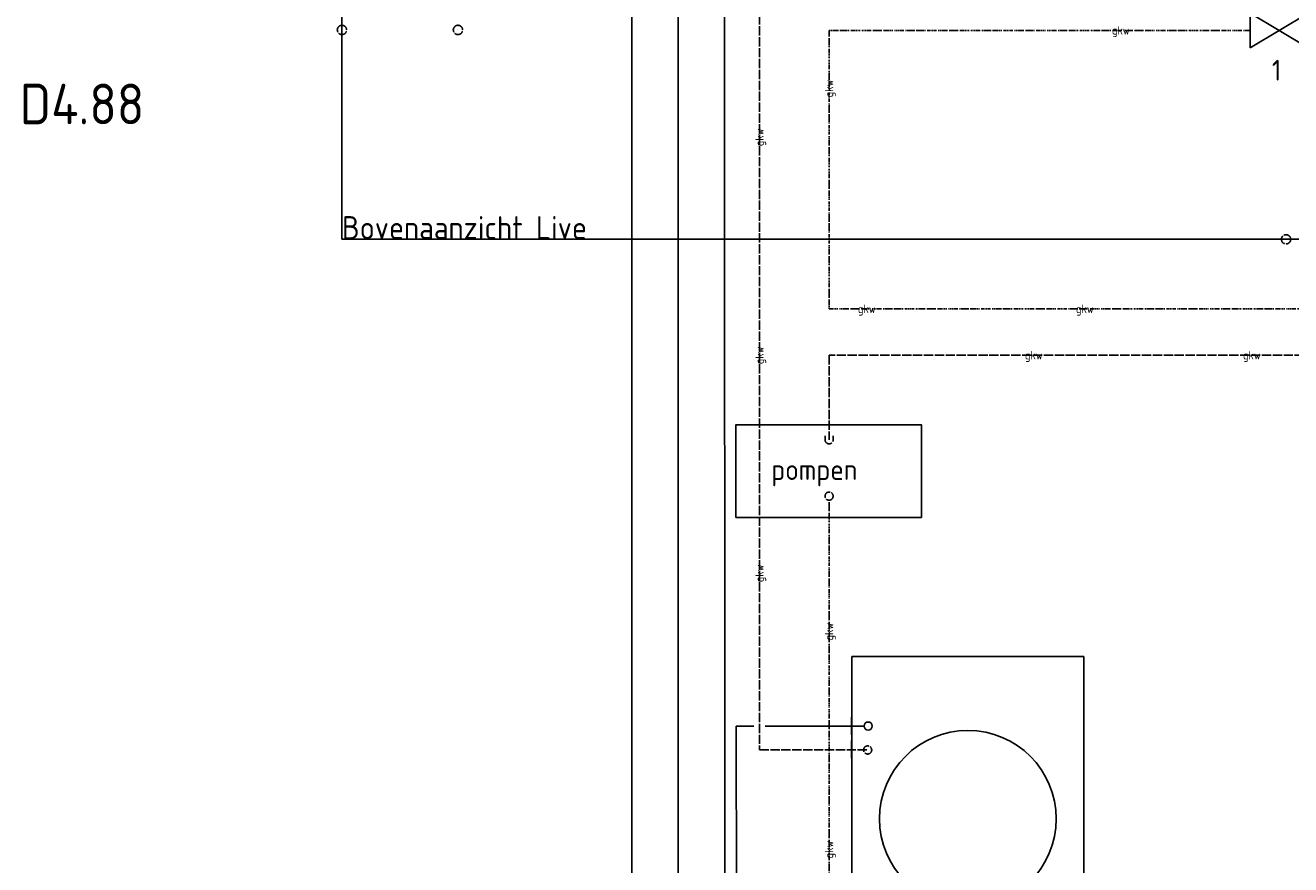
# Model space of a CAD drawing. Header units: millimetres. Extents: x -75 to 108309, y -75 to 76928.
# Tile 8 of 31: x 732 to 6186, y 57250 to 60869. Entities that reach past the tile are written whole.
import ezdxf
from ezdxf.enums import TextEntityAlignment as Align

# ---------------------------------------------------------------- set-up
doc = ezdxf.new("R2010")
doc.units = ezdxf.units.MM
doc.linetypes.add('2322105', pattern=[47, 40, -7])
doc.linetypes.add('2322106', pattern=[47, 5, -2, 5, -2, 5, -2, 5, -2, 5, -2, 5, -7])
for name, color, linetype in [('BL$2----BOUWKUNDIG', 8, 'Continuous'), ('bTuwkundig', 7, 'Continuous'), ('WL5501--', 4, '2322105'), ('WL5501--_D', 4, 'Continuous'), ('WL5502--', 4, '2322106'), ('WL5502--_D', 4, 'Continuous'), ('WL5505--_APP', 2, 'Continuous'), ('WL5505--_KWR', 90, 'Continuous'), ('WL562---_D', 4, 'Continuous'), ('WM5501--', 1, 'Continuous')]:
    doc.layers.add(name, color=color, linetype=linetype)
doc.layers.add('WM$5----_HULPRUIMTE', color=1, linetype='Continuous', plot=False)
doc.styles.add('BURO-018', font='BUROFONT', dxfattribs={"height": 1.8})
doc.styles.add('STABICAD-012', font='ISOCP.SHX', dxfattribs={"height": 24})
doc.styles.add('STABICAD-018', font='ISOCP.SHX', dxfattribs={"height": 36})
doc.styles.add('STABICAD-035', font='ISOCP.SHX', dxfattribs={"height": 70})

# ---------------------------------------------------------------- blocks, each defined once
blk = doc.blocks.new('*U26')
at = {"color": 0, "linetype": 'Continuous'}
for p, q in [((0, 5407.6), (0, 0)), ((0, 5407.6), (0, 0)), ((0, 0), (15241.7, 0)), ((0, 0), (15241.7, 0)), ((0, 0), (0, 0))]:
    blk.add_line(p, q, dxfattribs=at)
at = {"color": 0, "linetype": 'Continuous', "style": 'STABICAD-012'}
blk.add_text('Bovenaanzicht Live', height=100, dxfattribs=at).set_placement((0, 0))
at = {"layer": 'BL$2----BOUWKUNDIG', "color": 2, "style": 'STABICAD-018'}
blk.add_attdef('CODE', (2096.6, 59946.5), '', height=1.8, dxfattribs=at)
blk = doc.blocks.new('*U56')
at = {"color": 0, "linetype": '2322105'}
for p, q in [((0, 17.5, 500), (17.5, 17.5, 500)), ((0, 0), (0, 0, 500)), ((0, -17.5, 500), (17.5, -17.5, 500))]:
    blk.add_line(p, q, dxfattribs=at)
blk.add_arc((0, 0, 500), 17.5, 90, 270, dxfattribs=at)
at = {"layer": 'BL$2----BOUWKUNDIG', "color": 2, "style": 'STABICAD-018'}
for tag in ['CODE', 'POSITIONCODE', 'SECTIONCODE']:
    blk.add_attdef(tag, (4239.7, 59178.3), '', height=1.2, dxfattribs=at)
blk = doc.blocks.new('*U57')
at = {"color": 0, "linetype": 'Continuous'}
for p, q in [((-500, 1400, -952.5), (500, 1400, -952.5)), ((-500, -1400, -952.5), (-500, 1400, -952.5)), ((500, 1400, -952.5), (500, -1400, -952.5)), ((500, -1400, -952.5), (-500, -1400, -952.5))]:
    blk.add_line(p, q, dxfattribs=at)
for centre in [(0, 700, -952.5), (0, -700, -952.5)]:
    blk.add_circle(centre, 381, dxfattribs=at)
at = {"layer": 'WL5501--_D', "linetype": 'Continuous'}
for p, q in [((500, -1061.9, -952.5), (501, -1061.9, -952.5)), ((501, -1061.9, -952.5), (501, -1138.1, -952.5)), ((500, -1138.1, -952.5), (501, -1138.1, -952.5))]:
    blk.add_line(p, q, dxfattribs=at)
at = {"layer": 'WL5502--_D', "linetype": 'Continuous'}
for p, q in [((500, -961.9, -952.5), (501, -961.9, -952.5)), ((501, -961.9, -952.5), (501, -1038.1, -952.5)), ((500, -1038.1, -952.5), (501, -1038.1, -952.5))]:
    blk.add_line(p, q, dxfattribs=at)
at = {"layer": 'BL$2----BOUWKUNDIG', "color": 2, "style": 'STABICAD-018'}
for tag, p in [('CODE', (3342.5, 58423, 952.5)), ('SECTIONCODE', (3342.5, 58423, 952.5)), ('FREETEXT', (3342.5, 58473, 952.5)), ('INDICATIONTEXT', (3342.5, 58423, 952.5)), ('LABEL', (3342.5, 58423, 952.5)), ('POSITIONCODE', (3342.5, 58423, 952.5))]:
    blk.add_attdef(tag, p, '', height=1.2, dxfattribs=at)
at = {"layer": 'BL$2----BOUWKUNDIG', "color": 1, "style": 'STABICAD-018'}
blk.add_attdef('PRODUCTCODE', (3342.5, 58423, 952.5), '', height=1.8, dxfattribs=at)
blk = doc.blocks.new('*U60')
at = {"color": 0, "linetype": '2322105'}
blk.add_line((0, 0), (0, 0, 500), dxfattribs=at)
blk.add_circle((0, 0, 500), 17.5, dxfattribs=at)
at = {"layer": 'WL5505--_APP', "color": 2, "style": 'STABICAD-018'}
for tag in ['SECTIONCODE', 'CODE', 'POSITIONCODE']:
    blk.add_attdef(tag, (4196.5, 58839.1), '', height=1.2, rotation=270, dxfattribs=at)
blk = doc.blocks.new('*U61')
at = {"color": 0, "linetype": '2322105'}
blk.add_line((0, 0), (0, 0, 500), dxfattribs=at)
blk.add_circle((0, 0, 500), 17.5, dxfattribs=at)
at = {"layer": 'WL5505--_APP', "color": 2, "style": 'STABICAD-018'}
for tag in ['POSITIONCODE', 'SECTIONCODE', 'CODE']:
    blk.add_attdef(tag, (4196.6, 54482), '', height=1.2, rotation=90, dxfattribs=at)
blk = doc.blocks.new('*U62')
at = {"color": 0, "linetype": 'Continuous'}
blk.add_line((0, 0), (0, 0, 500), dxfattribs=at)
blk.add_circle((0, 0, 500), 17.5, dxfattribs=at)
at = {"layer": 'WL5505--_APP', "color": 2, "style": 'STABICAD-018'}
for tag in ['SECTIONCODE', 'POSITIONCODE']:
    blk.add_attdef(tag, (4215, 57847.6, 249.5), '', height=1.2, dxfattribs=at)
blk.add_attdef('CODE', (4365, 57847.6), '', height=1.2, rotation=90, dxfattribs=at)
blk = doc.blocks.new('PI_SYM115')
at = {"color": 0, "linetype": 'Continuous'}
for p, q in [((-2.5, 1.5), (2.5, -1.5)), ((-2.5, -1.5), (-2.5, 1.5)), ((2.5, 1.5), (-2.5, -1.5)), ((2.5, -1.5), (2.5, 1.5))]:
    blk.add_line(p, q, dxfattribs=at)
at = {"color": 0, "linetype": 'Continuous', "style": 'BURO-018'}
blk.add_attdef('PRODUCTCODE', text='', height=1.8, dxfattribs=at).set_placement((0, 0), align=Align.MIDDLE)
blk = doc.blocks.new('*U341')
at = {"color": 0, "linetype": '2322105'}
blk.add_line((0, 0), (0, 0, -112.3), dxfattribs=at)
blk.add_arc((0, 0), 20, 92.866, 87.134, dxfattribs=at)
at = {"layer": 'WL562---_D', "color": 2, "style": 'STABICAD-018'}
for tag in ['CODE', 'SECTIONCODE', 'POSITIONCODE']:
    blk.add_attdef(tag, (6166.4, 59946.5, 2693.2), '', height=1.2, dxfattribs=at)
blk = doc.blocks.new('*U344')
at = {"color": 0, "linetype": '2322105'}
blk.add_line((0, 0), (0, 0, -126), dxfattribs=at)
blk.add_arc((0, 0), 20, 92.866, 87.134, dxfattribs=at)
at = {"layer": 'WL562---_D', "color": 2, "style": 'STABICAD-018'}
for tag in ['CODE', 'SECTIONCODE', 'POSITIONCODE']:
    blk.add_attdef(tag, (6166.4, 59946.5, 2430.9), '', height=1.2, dxfattribs=at)
blk = doc.blocks.new('*U348')
at = {"color": 0, "linetype": '2322105'}
blk.add_line((0, 0), (0, 0, -2276.3), dxfattribs=at)
blk.add_arc((0, 0), 20, 92.866, 87.134, dxfattribs=at)
at = {"layer": 'WL562---_D', "color": 2, "style": 'STABICAD-018'}
for tag in ['CODE', 'POSITIONCODE', 'SECTIONCODE']:
    blk.add_attdef(tag, (2596.6, 60849.3, 2534.7), '', height=1.2, dxfattribs=at)
blk = doc.blocks.new('*U353')
at = {"color": 0, "linetype": '2322105'}
blk.add_line((0, 0), (0, 0, -275), dxfattribs=at)
blk.add_arc((0, 0), 20, 92.866, 87.134, dxfattribs=at)
at = {"layer": 'WL562---_D', "color": 2, "style": 'STABICAD-018'}
for tag in ['CODE', 'POSITIONCODE', 'SECTIONCODE']:
    blk.add_attdef(tag, (2096.6, 60849.3, 2834.7), '', height=1.2, dxfattribs=at)
blk = doc.blocks.new('*U461')
at = {"color": 0, "linetype": '2322105'}
blk.add_line((0, 0), (0, 0, -2236.3), dxfattribs=at)
blk.add_arc((0, 0), 20, 182.866, 177.134, dxfattribs=at)
at = {"layer": 'BL$2----BOUWKUNDIG', "color": 2, "style": 'STABICAD-018'}
for tag in ['CODE', 'POSITIONCODE', 'SECTIONCODE']:
    blk.add_attdef(tag, (2596.6, 60849.3, 2514.7), '', height=1.2, dxfattribs=at)

msp = doc.modelspace()

# ---------------------------------------------------------------- linework, layer by layer
at = {"layer": 'BL$2----BOUWKUNDIG'}
for p, q in [((3346.6, 54547.4), (3346.1, 65153.5)), ((3546.6, 54547.4), (3546.1, 65153.5)), ((3746.6, 54547.4), (3746.1, 65153.5))]:
    msp.add_line(p, q, dxfattribs=at)
at = {"layer": 'WL5501--', "linetype": '2322105'}
for p, q in [((3896.5, 61147.3), (3896.5, 57744.5)), ((6901.2, 59446.5), (4196.6, 59446.5)), ((4196.6, 59446.5), (4196.6, 59082)), ((3896.5, 57744.5), (4365, 57744.5))]:
    msp.add_line(p, q, dxfattribs=at)
at = {"layer": 'WL5502--', "linetype": '2322106'}
for p, q in [((4196.6, 59646.5), (4196.5, 60847.3)), ((4196.5, 60847.3), (6011.9, 60847.3)), ((7101.2, 59646.5), (4196.6, 59646.5)), ((4196.6, 56047.6), (4196.5, 58821.6))]:
    msp.add_line(p, q, dxfattribs=at)
at = {"layer": 'WL5505--_APP'}
msp.add_lwpolyline([(3794.7, 58747.2), (4594.7, 58747.2), (4594.7, 59147.2), (3794.7, 59147.2)], close=True, dxfattribs=at)
at = {"layer": 'WL5505--_KWR', "linetype": 'Continuous'}
for p, q in [((3796.5, 57847.6), (3871.5, 57847.6)), ((3796.5, 57847.6), (3797.7, 53297.3)), ((3921.5, 57847.6), (4347.5, 57847.6))]:
    msp.add_line(p, q, dxfattribs=at)

# ---------------------------------------------------------------- block references
at = {"layer": 'WL5501--', "linetype": '2322105'}
for name, p in [('*U353', (2096.6, 60849.3, 2834.7)), ('*U348', (2596.6, 60849.3, 2534.7))]:
    msp.add_blockref(name, p, dxfattribs=at)
for name, p, rotation in [('*U461', (2596.6, 60849.3, 2514.7), 270), ('*U341', (6166.4, 59946.5, 2693.2), 270), ('*U344', (6166.4, 59946.5, 2430.9), 270), ('*U56', (4196.6, 59082), 90), ('*U60', (4196.5, 58839.1), 270), ('*U61', (4362.7, 57744.5), 90.00000000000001)]:
    msp.add_blockref(name, p, dxfattribs=dict(at, rotation=rotation))
at = {"layer": 'WL5502--', "color": 2, "linetype": '2322106', "xscale": 50, "yscale": 50, "zscale": 50}
msp.add_blockref('PI_SYM115', (6136.9, 60847.3), dxfattribs=at)
at = {"layer": 'WL5505--_APP', "linetype": 'Continuous', "rotation": 180}
msp.add_blockref('*U57', (4794.8, 56747.6, 952.5), dxfattribs=at)
at = {"layer": 'WL5505--_KWR', "linetype": 'Continuous', "rotation": 90.00000000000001}
msp.add_blockref('*U62', (4365, 57847.6), dxfattribs=at)
at = {"layer": 'WM$5----_HULPRUIMTE', "linetype": 'Continuous'}
msp.add_blockref('*U26', (2096.6, 59946.5), dxfattribs=at)

# ---------------------------------------------------------------- texts
at = {"layer": 'bTuwkundig', "color": 3, "style": 'STABICAD-035'}
msp.add_text('D4.88', height=175, dxfattribs=at).set_placement((707.4, 60442.6, -500))
at = {"layer": 'WL5501--', "color": 2, "style": 'STABICAD-018'}
for rotation, p in [(90, (3896.5, 60385.9)), (90, (3896.5, 59445.9)), (359.9999, (5078.9, 59446.5)), (359.9999, (6018.9, 59446.5)), (90, (3896.5, 58505.9))]:
    msp.add_text('gkw', height=36, rotation=rotation, dxfattribs=at).set_placement(p, align=Align.MIDDLE_CENTER)
at = {"layer": 'WL5502--', "color": 2, "style": 'STABICAD-018'}
msp.add_text('gkw', height=36, dxfattribs=at).set_placement((5454.2, 60847.3), align=Align.MIDDLE_CENTER)
for rotation, p in [(90.0053, (4196.5, 60596.9)), (360, (4358.9, 59646.5)), (360, (5298.9, 59646.5)), (90.0023, (4196.5, 58254.6)), (90.0023, (4196.5, 57314.6))]:
    msp.add_text('gkw', height=36, rotation=rotation, dxfattribs=at).set_placement(p, align=Align.MIDDLE_CENTER)
at = {"layer": 'WL5505--_APP', "style": 'STABICAD-018'}
msp.add_text('pompen', height=90, dxfattribs=at).set_placement((3947.1, 58908.6))
at = {"layer": 'WM5501--', "style": 'STABICAD-018'}
msp.add_text('1', height=90, dxfattribs=at).set_placement((6105.3, 60630.7))

doc.saveas('drawing.dxf')
